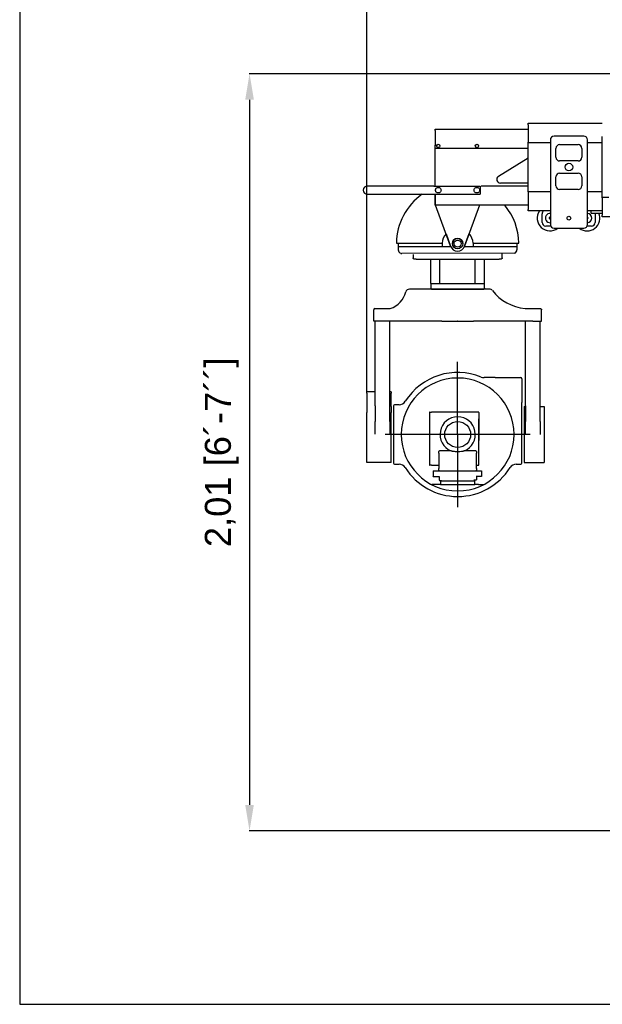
# Model space of a CAD drawing. Header units: millimetres. Extents: x -57594 to -45714, y -4242 to 13786.
# Tile 8 of 23: x -51654 to -50084, y 491 to 3142. Entities that reach past the tile are written whole.
import ezdxf

# ---------------------------------------------------------------- set-up
doc = ezdxf.new("R2010")
doc.units = ezdxf.units.MM
doc.header["$LTSCALE"] = 50
doc.layers.add('AM_5', color=3, linetype='Continuous', lineweight=25)
doc.styles.add('Aktuální-ISO', font='arial.ttf')
doc.styles.get("Standard").update_dxf_attribs({"font": 'txt.shx'})
doc.dimstyles.new('AM_ISO$0', dxfattribs={"dimtxt": 3.5, "dimasz": 3.5, "dimexe": 1, "dimexo": 1, "dimgap": 1.5, "dimtad": 1, "dimdsep": 46, "dimtxsty": 'Standard', "dimcen": 0, "dimclrd": 256, "dimclre": 256, "dimclrt": 2, "dimadec": 0, "dimazin": 2, "dimtp": 0.1, "dimtm": 0.1, "dimtfac": 0.71, "dimtdec": 3, "dimtmove": 0, "dimatfit": 3, "dimfxl": 1, "dimlwd": -1, "dimlwe": -1, "dimarcsym": 1})

# ---------------------------------------------------------------- blocks, each defined once
blk = doc.blocks.new('kamera')
at = {"color": 253}
for p, q in [((26309.5, 8438.8), (26306.5, 8438.8)), ((26310.3, 8438.8), (26309.5, 8438.8)), ((26309.5, 8438.8), (26309.5, 8438.8)), ((26355.9, 8438.8), (26310.3, 8438.8)), ((26358.6, 8438.8), (26355.9, 8438.8)), ((26380.6, 8438.8), (26358.6, 8438.8)), ((26393.8, 8438.8), (26380.6, 8438.8)), ((26403.3, 8438.8), (26393.8, 8438.8)), ((26436, 8438.8), (26403.3, 8438.8)), ((26436, 8438.8), (26437, 8438.8)), ((26469.6, 8438.8), (26437, 8438.8)), ((26479.2, 8438.8), (26469.6, 8438.8)), ((26492.3, 8438.8), (26479.2, 8438.8)), ((26512.5, 8438.8), (26492.3, 8438.8)), ((26521.3, 8438.8), (26512.5, 8438.8)), ((26522.1, 8438.8), (26521.3, 8438.8)), ((26523, 8438.8), (26522.1, 8438.8)), ((26523, 8438.8), (26523, 8438.8)), ((26213, 8386.8), (26211, 8384.8)), ((26211, 8384.8), (26211, 8382.8)), ((26211, 8352.8), (26211, 8382.8)), ((26213, 8386.8), (26255, 8386.8)), ((26618, 8386.8), (26660, 8386.8)), ((26660, 8386.8), (26662, 8384.8)), ((26662, 8384.8), (26662, 8382.8)), ((26662, 8352.8), (26662, 8382.8)), ((26234, 8352.8), (26211, 8352.8)), ((26214, 8124.5), (26214, 8352.8)), ((26393.8, 8352.8), (26234, 8352.8)), ((26254, 8124.5), (26254, 8352.8)), ((26393.8, 8352.8), (26403.3, 8352.8)), ((26403.3, 8352.8), (26436, 8352.8)), ((26437, 8352.8), (26436, 8352.8)), ((26437, 8352.8), (26469.6, 8352.8)), ((26469.6, 8352.8), (26479.2, 8352.8)), ((26639, 8352.8), (26479.2, 8352.8)), ((26619, 8124.5), (26619, 8352.8)), ((26639, 8352.8), (26662, 8352.8)), ((26659, 8124.5), (26659, 8352.8)), ((26436.8, 7851.8), (26436.2, 8243.2)), ((26537.5, 8200.5), (26507.5, 8200.5)), ((26537.5, 8200.5), (26606.5, 8200.5)), ((26609.5, 8197.5), (26609.5, 8133.5)), ((26192, 8158.5), (26192, 8162.5)), ((26214, 8162.5), (26192, 8162.5)), ((26192, 8158.5), (26192, 8122.7)), ((26257, 8162.5), (26254, 8162.5)), ((26257, 8162.5), (26257, 8158.5)), ((26257, 8122.7), (26257, 8158.5)), ((26192, 8122.7), (26192, 8106.9)), ((26214, 8124.5), (26214, 8082.7)), ((26254, 8082.7), (26254, 8124.5)), ((26257, 8122.7), (26257, 8106.9)), ((26263.5, 8124.5), (26263.5, 7970.5)), ((26278.5, 8127.5), (26266.5, 8127.5)), ((26609.5, 7970.5), (26609.5, 8133.5)), ((26616, 8122.5), (26616, 7972.5)), ((26616, 8122.5), (26619, 8122.5)), ((26619, 8124.5), (26619, 8082.7)), ((26659, 8082.7), (26659, 8124.5)), ((26659, 8122.5), (26670, 8122.5)), ((26670, 8122.5), (26670, 7972.5)), ((26192, 8048.5), (26192, 8106.9)), ((26257, 8046.5), (26257, 8106.9)), ((26360.5, 8106.5), (26360.5, 7965.5)), ((26361.5, 8107.5), (26365.9, 8107.5)), ((26371.8, 8107.5), (26365.9, 8107.5)), ((26376.5, 8107.5), (26371.8, 8107.5)), ((26492.5, 8107.5), (26376.5, 8107.5)), ((26493.5, 8106.5), (26493.5, 8089.5)), ((26493.5, 8106.5), (26493.5, 8031.5)), ((26493.5, 8106.5), (26493.5, 8106.5)), ((26493.5, 8031.5), (26493.5, 8089.5)), ((26192, 8046.5), (26192, 8048.5)), ((26192, 7972.5), (26192, 8046.5)), ((26214, 8048.5), (26214.1, 8048.5)), ((26632.2, 8047.8), (26240.8, 8047.2)), ((26253.9, 8048.5), (26253.9, 8048.5)), ((26257, 7972.5), (26257, 8046.5)), ((26493.5, 7965.5), (26493.5, 8031.5)), ((26385.5, 7997.5), (26385.5, 8001.5)), ((26385.5, 7997.5), (26385.5, 7955.5)), ((26418.6, 8003.5), (26387.5, 8003.5)), ((26485.5, 8003.5), (26454.4, 8003.5)), ((26487.5, 8001.5), (26487.5, 7997.5)), ((26487.5, 7955.5), (26487.5, 7997.5)), ((26257, 7972.5), (26192, 7972.5)), ((26266.5, 7967.5), (26278.5, 7967.5)), ((26365.9, 7964.5), (26361.5, 7964.5)), ((26365.9, 7964.5), (26371.8, 7964.5)), ((26371.8, 7964.5), (26376.5, 7964.5)), ((26376.5, 7964.5), (26384.5, 7964.5)), ((26385.5, 7951.5), (26385.5, 7955.5)), ((26487.5, 7955.5), (26487.5, 7951.5)), ((26488.5, 7964.5), (26492.5, 7964.5)), ((26594.5, 7967.5), (26606.5, 7967.5)), ((26616, 7972.5), (26649.4, 7972.5)), ((26653.5, 7972.5), (26670, 7972.5)), ((26370.3, 7949.5), (26370.3, 7935)), ((26370.3, 7949.5), (26500.3, 7949.5)), ((26370.8, 7934.5), (26370.3, 7935)), ((26370.8, 7934.5), (26386.5, 7934.5)), ((26385.5, 7951.5), (26385.5, 7950.5)), ((26386.5, 7949.5), (26387.5, 7949.5)), ((26386.5, 7934.5), (26386.5, 7925)), ((26485.5, 7949.5), (26486.5, 7949.5)), ((26500.3, 7934.5), (26486.5, 7934.5)), ((26486.9, 7934.6), (26486.9, 7925.1)), ((26487.5, 7950.5), (26487.5, 7951.5)), ((26500.3, 7949.5), (26500.3, 7934.5)), ((26380.3, 7912.5), (26366.7, 7912.5)), ((26390, 7912.5), (26380.3, 7912.5)), ((26386.5, 7925), (26387.5, 7924)), ((26387.5, 7924), (26392.9, 7924)), ((26391, 7922.5), (26390, 7922.5)), ((26390, 7922.5), (26390, 7912.5)), ((26390, 7912.5), (26391, 7912.5)), ((26391, 7922.5), (26482, 7922.5)), ((26391, 7912.5), (26482, 7912.5)), ((26485.9, 7924.1), (26480.5, 7924.1)), ((26482, 7912.5), (26483, 7912.5)), ((26482.4, 7922.6), (26483.4, 7922.6)), ((26483, 7912.5), (26483, 7922.5)), ((26492.7, 7912.5), (26483, 7912.5)), ((26486.9, 7925.1), (26485.9, 7924.1)), ((26492.7, 7912.5), (26506.4, 7912.5))]:
    blk.add_line(p, q, dxfattribs=at)
blk.add_circle((26436.5, 8047.5), 35, dxfattribs=at)
for centre, radius, start, end in [((26235.6, 8447), 63.2, 287.8737, 345.726), ((26306.5, 8428.8), 10, 90.3061, 165.3252), ((26522.1, 8428.8), 10, 38.8046, 90), ((26628.9, 8511.2), 124.8, 217.5214, 264.9816), ((26436.5, 8047.5), 152, 270.1885, 269.8115), ((26436.5, 8047.5), 167, 67.6885, 147.6724), ((26507.5, 8220.5), 20, 247.6885, 270), ((26606.5, 8197.5), 3, 0, 90), ((26266.5, 8124.5), 3, 90, 180), ((26278.5, 8147.5), 20, 270, 327.6724), ((26361.5, 8106.5), 1, 90, 180), ((26436.5, 8047.5), 47.5, 292.1324, 247.8676), ((26492.5, 8106.5), 1, 0, 90), ((26387.5, 8001.5), 2, 90, 180), ((26485.5, 8001.5), 2, 0, 90), ((26266.5, 7970.5), 3, 180, 270), ((26278.5, 7947.5), 20, 32.3276, 90), ((26436.5, 8047.5), 167, 212.3276, 269.8285), ((26361.5, 7965.5), 1, 180, 270), ((26384.5, 7963.5), 1, 0, 90), ((26436.5, 8047.5), 167, 270.1715, 327.6724), ((26488.5, 7963.5), 1, 90, 180), ((26492.5, 7965.5), 1, 270, 0), ((26594.5, 7947.5), 20, 90, 147.6724), ((26606.5, 7970.5), 3, 270, 0), ((26386.5, 7950.5), 1, 180, 270), ((26486.5, 7950.5), 1, 270, 0), ((26436.5, 8047.5), 152, 269.8115, 270.1885), ((26436.5, 8047.5), 167, 269.8285, 270.1715)]:
    blk.add_arc(centre, radius, start, end, dxfattribs=at)
blk.add_open_spline([(26306.5, 8438.8), (26306.5, 8438.8), (26306.5, 8438.8), (26306.5, 8438.8)], degree=3, dxfattribs=at)
for points, knots in [([(26214, 8048.5), (26214, 8049.4), (26214, 8050.4), (26214, 8052.8), (26214, 8054.2), (26214, 8058.2), (26214, 8060.6), (26214.1, 8069.9), (26214, 8076.5), (26214, 8082.7)], [0.097215, 0.097215, 0.097215, 0.097215, 0.371077, 0.371077, 0.786822, 0.786822, 1.499937, 1.499937, 3.500868, 3.500868, 3.500868, 3.500868]), ([(26254, 8082.7), (26254, 8076.5), (26253.9, 8069.9), (26253.9, 8060.6), (26253.9, 8058.1), (26253.9, 8054.7), (26253.9, 8053.7), (26253.9, 8052), (26253.9, 8051.3), (26253.9, 8049.9), (26253.9, 8049.2), (26253.9, 8048.5)], [0, 0, 0, 0, 2.09324, 2.09324, 2.836735, 2.836735, 3.13237, 3.13237, 3.33448, 3.33448, 3.551551, 3.551551, 3.551551, 3.551551]), ([(26619.1, 8047.5), (26619.1, 8047.5), (26619.1, 8047.5), (26619, 8048.7), (26619, 8049.9), (26619, 8052.2), (26619, 8053.3), (26619, 8061.8), (26619, 8069), (26619, 8078.1), (26619, 8080.5), (26619, 8082.7)], [-0.001801, -0.001801, -0.001801, -0.001801, 0, 0, 0.346593, 0.346593, 0.67107, 0.67107, 2.775904, 2.775904, 3.505598, 3.505598, 3.505598, 3.505598]), ([(26659, 8082.7), (26659, 8080.5), (26659, 8078.1), (26658.9, 8068.9), (26658.9, 8061.7), (26658.9, 8053.2), (26658.9, 8052.1), (26658.9, 8049.8), (26658.9, 8048.6), (26658.9, 8047.5), (26658.9, 8047.5), (26658.9, 8047.5)], [0, 0, 0, 0, 0.765388, 0.765388, 2.984152, 2.984152, 3.323036, 3.323036, 3.676875, 3.676875, 3.678759, 3.678759, 3.678759, 3.678759]), ([(26418.6, 8003.5), (26418.6, 8003.5), (26418.6, 8003.5), (26418.7, 8003.5), (26418.7, 8003.5), (26418.9, 8003.4), (26419.1, 8003.4), (26420, 8003.2), (26421, 8003), (26423.2, 8002.7), (26425.1, 8002.4), (26430.2, 8001.9), (26433.5, 8001.7), (26440.5, 8001.8), (26443.7, 8002), (26448.6, 8002.5), (26450.4, 8002.8), (26452.3, 8003.1), (26453, 8003.2), (26453.7, 8003.3), (26453.9, 8003.4), (26454.2, 8003.4), (26454.3, 8003.5), (26454.4, 8003.5), (26454.4, 8003.5), (26454.4, 8003.5)], [-7.415109, -7.415109, -7.415109, -7.415109, -7.384028, -7.384028, -7.351449, -7.351449, -7.271837, -7.271837, -6.996388, -6.996388, -6.391073, -6.391073, -5.657282, -5.657282, -4.933058, -4.933058, -4.346833, -4.346833, -4.091013, -4.091013, -3.97253, -3.97253, -3.899901, -3.899901, -3.850288, -3.850288, -3.850288, -3.850288]), ([(26649.4, 7972.5), (26649.4, 7972.5), (26649.5, 7972.5), (26649.7, 7972.5), (26649.8, 7972.5), (26650.2, 7972.5), (26650.4, 7972.5), (26650.9, 7972.5), (26651.2, 7972.5), (26651.7, 7972.5), (26652, 7972.5), (26652.5, 7972.5), (26652.7, 7972.5), (26653.1, 7972.5), (26653.3, 7972.5), (26653.5, 7972.5), (26653.5, 7972.5), (26653.5, 7972.5)], [0.3114615, 0.3114615, 0.3114615, 0.3114615, 0.3893268, 0.3893268, 0.4671922, 0.4671922, 0.5450576, 0.5450576, 0.6229229, 0.6229229, 0.7007883, 0.7007883, 0.7786537, 0.7786537, 0.856519, 0.856519, 0.9343844, 0.9343844, 0.9343844, 0.9343844])]:
    blk.add_open_spline(points, degree=3, knots=knots, dxfattribs=at)
blk = doc.blocks.new('*D235')
at = {"layer": 'AM_5', "linetype": 'ByBlock', "transparency": 16777216}
for p, q in [((-50718.3, 2137.3), (-50718.3, 3251.3)), ((-48604, 3250.3), (-50648.3, 3250.3)), ((-48534, 2827.7), (-48534, 3251.3))]:
    blk.add_line(p, q, dxfattribs=at)
at = {"layer": 'AM_5', "transparency": 16777216}
for points in [[(-50648.3, 3261.9), (-50648.3, 3238.6), (-50718.3, 3250.3)], [(-48604, 3261.9), (-48604, 3238.6), (-48534, 3250.3)]]:
    blk.add_solid(points, dxfattribs=at)
at = {"layer": 'Defpoints', "color": 0, "transparency": 16777216}
for p in [(-50718.3, 3250.3), (-48534, 2826.7), (-50718.3, 2136.3)]:
    blk.add_point(p, dxfattribs=at)
at = {"layer": 'AM_5', "color": 2, "transparency": 16777216, "insert": (-49626.2, 3325.1), "char_height": 70, "attachment_point": 5, "style": 'Aktuální-ISO'}
blk.add_mtext('2.18 [7´-2´´]', dxfattribs=at)
blk = doc.blocks.new('*D237')
at = {"layer": 'AM_5', "linetype": 'ByBlock', "transparency": 16777216}
for p, q in [((-50718.3, 2141.3), (-50718.3, 3436.2)), ((-50648.3, 3435.2), (-46354, 3435.2)), ((-46284, 2891.3), (-46284, 3436.2))]:
    blk.add_line(p, q, dxfattribs=at)
at = {"layer": 'AM_5', "transparency": 16777216}
for points in [[(-50648.3, 3446.9), (-50648.3, 3423.5), (-50718.3, 3435.2)], [(-46354, 3446.9), (-46354, 3423.5), (-46284, 3435.2)]]:
    blk.add_solid(points, dxfattribs=at)
at = {"layer": 'Defpoints', "color": 0, "transparency": 16777216}
for p in [(-46284, 3435.2), (-46284, 2890.3), (-50718.3, 2140.3)]:
    blk.add_point(p, dxfattribs=at)
at = {"layer": 'AM_5', "color": 2, "transparency": 16777216, "insert": (-48501.2, 3510.1), "char_height": 70, "attachment_point": 5, "style": 'Aktuální-ISO'}
blk.add_mtext('4.43 [14´-7´´]', dxfattribs=at)
blk = doc.blocks.new('*D238')
at = {"layer": 'AM_5', "linetype": 'ByBlock', "transparency": 16777216}
for p, q in [((-48535, 2996.7), (-51035.5, 2996.7)), ((-51034.5, 2926.7), (-51034.5, 1028.2)), ((-49185, 958.2), (-51035.5, 958.2))]:
    blk.add_line(p, q, dxfattribs=at)
at = {"layer": 'AM_5', "transparency": 16777216}
for points in [[(-51046.2, 2926.7), (-51022.8, 2926.7), (-51034.5, 2996.7)], [(-51046.2, 1028.2), (-51022.8, 1028.2), (-51034.5, 958.2)]]:
    blk.add_solid(points, dxfattribs=at)
at = {"layer": 'Defpoints', "color": 0, "transparency": 16777216}
for p in [(-48534, 2996.7), (-51034.5, 958.2), (-49184, 958.2)]:
    blk.add_point(p, dxfattribs=at)
at = {"layer": 'AM_5', "color": 2, "transparency": 16777216, "insert": (-51109.3, 1977.4), "char_height": 70, "attachment_point": 5, "rotation": 90, "style": 'Aktuální-ISO'}
blk.add_mtext('2,01 [6´-7´´]', dxfattribs=at)

msp = doc.modelspace()

# ---------------------------------------------------------------- linework, layer by layer
at = {"color": 253}
for p, q in [((-50284.034, 2863.266), (-50084.034, 2863.266)), ((-50284.034, 2859.266), (-50284.034, 2863.266)), ((-50534.034, 2847.766), (-50284.034, 2847.766)), ((-50534.034, 2843.766), (-50534.034, 2847.766)), ((-50534.034, 2843.766), (-50534.034, 2823.132)), ((-50284.034, 2859.266), (-50284.034, 2838.632)), ((-50284.034, 2838.632), (-50284.034, 2838.115)), ((-50284.034, 2838.115), (-50284.034, 2828.92)), ((-50534.034, 2822.615), (-50534.134, 2804.166)), ((-50534.034, 2823.132), (-50534.034, 2822.615)), ((-50284.034, 2828.403), (-50284.034, 2828.92)), ((-50284.034, 2828.403), (-50284.034, 2812.166)), ((-50284.034, 2811.666), (-50284.034, 2812.166)), ((-50284.034, 2678.666), (-50284.034, 2811.666)), ((-50284.034, 2811.666), (-50224.034, 2811.666)), ((-50224.034, 2818.666), (-50224.034, 2590.666)), ((-50134.034, 2828.666), (-50214.034, 2828.666)), ((-50124.034, 2590.666), (-50124.034, 2818.666)), ((-50124.034, 2811.666), (-50084.034, 2811.666)), ((-50084.034, 2663.166), (-50084.034, 2827.166)), ((-50534.134, 2694.166), (-50534.134, 2804.166)), ((-50534.034, 2694.166), (-50534.034, 2796.166)), ((-50534.034, 2796.166), (-50284.034, 2796.166)), ((-50209.034, 2771.666), (-50209.034, 2795.666)), ((-50199.034, 2805.666), (-50149.034, 2805.666)), ((-50139.034, 2795.666), (-50139.034, 2771.666)), ((-50363.884, 2720.687), (-50284.034, 2769.737)), ((-50149.034, 2761.666), (-50199.034, 2761.666)), ((-50209.034, 2694.666), (-50209.034, 2718.666)), ((-50199.034, 2728.666), (-50149.034, 2728.666)), ((-50139.034, 2718.666), (-50139.034, 2694.666)), ((-50538.061, 2694.166), (-50717.034, 2694.166)), ((-50538.061, 2694.166), (-50413.034, 2694.166)), ((-50413.034, 2694.166), (-50413.034, 2672.166)), ((-50284.034, 2694.166), (-50410.034, 2694.166)), ((-50284.034, 2702.166), (-50358.65, 2702.166)), ((-50224.034, 2678.666), (-50284.034, 2678.666)), ((-50284.034, 2678.166), (-50284.034, 2678.666)), ((-50284.034, 2678.166), (-50284.034, 2661.929)), ((-50149.034, 2684.666), (-50199.034, 2684.666)), ((-50084.034, 2678.666), (-50124.034, 2678.666)), ((-50717.034, 2672.166), (-50560.625, 2672.166)), ((-50560.625, 2672.166), (-50538.061, 2672.166)), ((-50538.061, 2672.166), (-50413.034, 2672.166)), ((-50534.159, 2672.162), (-50534.034, 2642.566)), ((-50534.134, 2645.166), (-50534.134, 2672.166)), ((-50534.134, 2645.166), (-50534.134, 2672.166)), ((-50534.034, 2672.166), (-50534.034, 2667.717)), ((-50534.034, 2667.717), (-50534.034, 2667.199)), ((-50534.034, 2667.199), (-50534.034, 2646.566)), ((-50534.034, 2667.199), (-50534.034, 2646.566)), ((-50284.034, 2661.412), (-50284.034, 2661.929)), ((-50284.034, 2661.412), (-50284.034, 2652.217)), ((-50284.034, 2652.217), (-50284.034, 2651.699)), ((-50284.034, 2651.699), (-50284.034, 2631.066)), ((-50066.158, 2663.166), (-50084.034, 2663.166)), ((-50084.034, 2662.666), (-50084.034, 2663.166)), ((-50084.034, 2662.666), (-50084.034, 2646.429)), ((-50534.034, 2645.166), (-50534.134, 2645.166)), ((-50534.034, 2642.566), (-50534.034, 2646.566)), ((-50284.034, 2642.566), (-50534.034, 2642.566)), ((-50492.82, 2532.304), (-50533.085, 2642.566)), ((-50492.82, 2532.306), (-50533.084, 2642.566)), ((-50414.983, 2642.566), (-50455.247, 2532.306)), ((-50284.034, 2627.066), (-50284.034, 2631.066)), ((-50224.034, 2627.066), (-50284.034, 2627.066)), ((-50084.034, 2627.066), (-50124.034, 2627.066)), ((-50114.034, 2621.474), (-50114.034, 2627.066)), ((-50084.034, 2645.912), (-50084.034, 2646.429)), ((-50084.034, 2645.912), (-50084.034, 2636.717)), ((-50084.034, 2636.717), (-50084.034, 2636.199)), ((-50084.034, 2636.199), (-50084.034, 2615.566)), ((-50246.428, 2596.452), (-50246.428, 2619.452)), ((-50114.034, 2621.474), (-50084.034, 2621.474)), ((-50103.428, 2619.452), (-50103.428, 2596.452)), ((-50084.034, 2611.566), (-50084.034, 2615.566)), ((-50024.034, 2611.566), (-50084.034, 2611.566)), ((-50223.103, 2586.452), (-50236.428, 2586.452)), ((-50214.034, 2580.666), (-50134.034, 2580.666)), ((-50154.671, 2580.666), (-50145.88, 2580.543)), ((-50113.428, 2586.452), (-50124.965, 2586.452)), ((-50505.078, 2565.864), (-50492.82, 2532.298)), ((-50505.078, 2565.863), (-50492.82, 2532.297)), ((-50455.247, 2532.298), (-50442.944, 2565.991)), ((-50455.247, 2532.297), (-50442.944, 2565.99)), ((-50638.926, 2540.665), (-50515.846, 2540.665)), ((-50633.953, 2540.665), (-50633.953, 2522.665)), ((-50492.153, 2530.667), (-50633.953, 2530.667)), ((-50633.953, 2522.665), (-50633.953, 2522.663)), ((-50515.953, 2540.665), (-50515.953, 2530.667)), ((-50515.953, 2540.663), (-50515.846, 2540.663)), ((-50515.846, 2540.663), (-50515.846, 2540.665)), ((-50495.876, 2540.665), (-50495.873, 2540.665)), ((-50492.153, 2530.667), (-50492.139, 2530.667)), ((-50455.929, 2530.667), (-50455.753, 2530.667)), ((-50393.403, 2530.667), (-50455.753, 2530.667)), ((-50452.195, 2540.665), (-50452.192, 2540.665)), ((-50432.06, 2540.665), (-50432.06, 2540.663)), ((-50432.06, 2540.665), (-50308.98, 2540.665)), ((-50432.06, 2540.663), (-50431.953, 2540.663)), ((-50431.953, 2540.665), (-50431.953, 2530.667)), ((-50313.953, 2530.665), (-50393.403, 2530.667)), ((-50338.953, 2530.666), (-50343.953, 2530.666)), ((-50313.953, 2540.665), (-50313.953, 2522.665)), ((-50313.953, 2522.663), (-50313.953, 2522.665)), ((-50626.953, 2513.126), (-50626.953, 2513.126)), ((-50626.953, 2513.123), (-50626.953, 2513.123)), ((-50320.953, 2513.123), (-50623.953, 2512.662)), ((-50593.953, 2510.165), (-50593.953, 2500.665)), ((-50593.953, 2500.665), (-50593.953, 2500.662)), ((-50585.765, 2497.662), (-50362.141, 2497.662)), ((-50546.453, 2431.669), (-50546.453, 2497.669)), ((-50521.453, 2431.669), (-50521.453, 2497.669)), ((-50426.453, 2431.67), (-50426.453, 2497.669)), ((-50401.453, 2431.669), (-50401.453, 2497.669)), ((-50353.953, 2500.665), (-50353.952, 2513.073)), ((-50353.953, 2500.662), (-50353.953, 2500.665)), ((-50546.453, 2431.669), (-50546.453, 2419.169)), ((-50546.453, 2431.669), (-50401.453, 2431.669)), ((-50546.453, 2419.169), (-50546.453, 2419.161)), ((-50543.953, 2416.661), (-50403.297, 2416.664)), ((-50401.453, 2419.169), (-50401.453, 2431.669)), ((-50401.453, 2419.159), (-50401.453, 2419.169))]:
    msp.add_line(p, q, dxfattribs=at)
msp.add_lwpolyline([(-45713.773, 491.181), (-45713.773, 4691.181), (-51653.773, 4691.181), (-51653.773, 491.181)], close=True)
for centre, radius in [((-50526.034, 2802.166), 4.5), ((-50422.034, 2802.166), 4.5), ((-50174.034, 2745.166), 10.25), ((-50174.034, 2607.666), 5), ((-50474.034, 2539.166), 14), ((-50474.034, 2539.166), 9.458)]:
    msp.add_circle(centre, radius, dxfattribs=at)
for centre, radius, start, end in [((-50214.034, 2818.666), 10, 90, 180), ((-50134.034, 2818.666), 10, 0, 90), ((-50199.034, 2795.666), 10, 90, 180), ((-50149.034, 2795.666), 10, 0, 90), ((-50199.034, 2771.666), 10, 180, 270), ((-50149.034, 2771.666), 10, 270, 0), ((-50358.65, 2712.166), 10, 121.561812, 270), ((-50199.034, 2718.666), 10, 90, 180), ((-50149.034, 2718.666), 10, 0, 90), ((-50717.034, 2683.166), 11, 90, 270), ((-50199.034, 2694.666), 10, 180, 270), ((-50149.034, 2694.666), 10, 270, 0), ((-50473.953, 2537.665), 165, 125.504982, 178.958201), ((-50473.953, 2537.665), 165, 1.041799, 39.475753), ((-50224.928, 2607.952), 34.5, 146.357074, 307.729168), ((-50236.428, 2619.452), 10, 130.416362, 180), ((-50224.928, 2607.952), 12.5, 85.895778, 274.104222), ((-50224.928, 2607.952), 12.5, 85.895778, 274.104222), ((-50224.928, 2607.952), 2.458, 68.660381, 291.339619), ((-50224.928, 2607.952), 2.387, 67.983959, 292.016041), ((-50124.928, 2607.952), 34.5, 232.270832, 23.074302), ((-50124.928, 2607.952), 12.5, 274.104222, 85.895778), ((-50124.928, 2607.952), 12.5, 274.104222, 85.895778), ((-50124.928, 2607.952), 2.458, 291.339619, 68.660381), ((-50124.928, 2607.952), 2.387, 292.016041, 67.983959), ((-50113.428, 2619.452), 10, 0, 11.662107), ((-50236.428, 2596.452), 10, 180, 270), ((-50214.034, 2590.666), 10, 180, 270), ((-50134.034, 2590.666), 10, 270, 0), ((-50113.428, 2596.452), 10, 270, 0), ((-50473.953, 2537.663), 42, 137.818655, 175.903956), ((-50473.953, 2537.665), 42, 137.819239, 175.903956), ((-50474.034, 2539.166), 14, 0.000226, 179.999774), ((-50473.953, 2537.665), 42, 4.096044, 42.414574), ((-50473.953, 2537.663), 42, 4.096044, 42.415157), ((-50623.953, 2522.665), 10, 180, 252.542397), ((-50623.953, 2522.663), 10, 180, 252.542397), ((-50474.034, 2539.166), 20, 200.060769, 339.939231), ((-50474.034, 2539.165), 20, 200.060769, 339.939231), ((-50474.034, 2539.159), 20, 200.060769, 205.125813), ((-50474.034, 2539.158), 20, 200.060769, 205.122315), ((-50474.034, 2539.159), 20, 334.874187, 339.939231), ((-50474.034, 2539.158), 20, 334.877685, 339.939231), ((-50323.953, 2522.665), 10, 287.457603, 0), ((-50323.953, 2522.663), 10, 287.457603, 0), ((-50543.953, 2419.161), 2.5, 180, 270)]:
    msp.add_arc(centre, radius, start, end, dxfattribs=at)
for points, knots in [([(-50533.534, 2683.166), (-50533.534, 2684.143), (-50533.332, 2685.164), (-50532.554, 2687.004), (-50531.981, 2687.825), (-50530.685, 2689.121), (-50529.865, 2689.689), (-50528.037, 2690.461), (-50527.023, 2690.666), (-50525.044, 2690.666), (-50524.031, 2690.461), (-50522.202, 2689.689), (-50521.383, 2689.121), (-50520.087, 2687.825), (-50519.513, 2687.004), (-50518.736, 2685.164), (-50518.534, 2684.143), (-50518.534, 2683.166)], [1.18004296, 1.18004296, 1.18004296, 1.18004296, 1.47321507, 1.47321507, 1.76638718, 1.76638718, 2.06323655, 2.06323655, 2.36008591, 2.36008591, 2.65693528, 2.65693528, 2.95378464, 2.95378464, 3.24695676, 3.24695676, 3.54012887, 3.54012887, 3.54012887, 3.54012887]), ([(-50518.534, 2683.166), (-50518.534, 2682.189), (-50518.736, 2681.168), (-50519.513, 2679.328), (-50520.087, 2678.507), (-50521.383, 2677.211), (-50522.202, 2676.642), (-50524.031, 2675.87), (-50525.044, 2675.666), (-50526.034, 2675.666), (-50527.023, 2675.666), (-50528.037, 2675.87), (-50529.865, 2676.642), (-50530.685, 2677.211), (-50531.981, 2678.507), (-50532.554, 2679.328), (-50533.332, 2681.168), (-50533.534, 2682.189), (-50533.534, 2683.166)], [3.54012887, 3.54012887, 3.54012887, 3.54012887, 3.83330098, 3.83330098, 4.1264731, 4.1264731, 4.42332246, 4.42332246, 4.72017183, 4.72017183, 4.72017183, 5.01702119, 5.01702119, 5.31387055, 5.31387055, 5.60704267, 5.60704267, 5.90021478, 5.90021478, 5.90021478, 5.90021478]), ([(-50429.534, 2683.166), (-50429.534, 2684.143), (-50429.332, 2685.164), (-50428.554, 2687.004), (-50427.981, 2687.825), (-50426.685, 2689.121), (-50425.865, 2689.689), (-50424.037, 2690.461), (-50423.023, 2690.666), (-50421.044, 2690.666), (-50420.031, 2690.461), (-50418.202, 2689.689), (-50417.383, 2689.121), (-50416.087, 2687.825), (-50415.513, 2687.004), (-50414.736, 2685.164), (-50414.534, 2684.143), (-50414.534, 2683.166)], [1.18004296, 1.18004296, 1.18004296, 1.18004296, 1.47321507, 1.47321507, 1.76638718, 1.76638718, 2.06323655, 2.06323655, 2.36008591, 2.36008591, 2.65693528, 2.65693528, 2.95378464, 2.95378464, 3.24695676, 3.24695676, 3.54012887, 3.54012887, 3.54012887, 3.54012887]), ([(-50414.534, 2683.166), (-50414.534, 2682.189), (-50414.736, 2681.168), (-50415.513, 2679.328), (-50416.087, 2678.507), (-50417.383, 2677.211), (-50418.202, 2676.642), (-50420.031, 2675.87), (-50421.044, 2675.666), (-50422.034, 2675.666), (-50423.023, 2675.666), (-50424.037, 2675.87), (-50425.865, 2676.642), (-50426.685, 2677.211), (-50427.981, 2678.507), (-50428.554, 2679.328), (-50429.332, 2681.168), (-50429.534, 2682.189), (-50429.534, 2683.166)], [3.54012887, 3.54012887, 3.54012887, 3.54012887, 3.83330098, 3.83330098, 4.1264731, 4.1264731, 4.42332246, 4.42332246, 4.72017183, 4.72017183, 4.72017183, 5.01702119, 5.01702119, 5.31387055, 5.31387055, 5.60704267, 5.60704267, 5.90021478, 5.90021478, 5.90021478, 5.90021478]), ([(-50626.953, 2513.123), (-50626.759, 2513.062), (-50626.564, 2513.007), (-50626.169, 2512.909), (-50625.971, 2512.866), (-50625.571, 2512.792), (-50625.37, 2512.761), (-50624.967, 2512.712), (-50624.765, 2512.693), (-50624.359, 2512.669), (-50624.156, 2512.662), (-50623.953, 2512.662)], [1.266103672, 1.266103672, 1.266103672, 1.266103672, 1.327042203, 1.327042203, 1.387980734, 1.387980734, 1.448919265, 1.448919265, 1.509857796, 1.509857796, 1.570796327, 1.570796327, 1.570796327, 1.570796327]), ([(-50585.765, 2497.662), (-50586.496, 2497.662), (-50587.203, 2497.662), (-50588.452, 2497.662), (-50589.011, 2497.662), (-50589.926, 2497.662), (-50590.294, 2497.662), (-50590.795, 2497.662), (-50590.901, 2497.662), (-50590.963, 2497.662), (-50590.965, 2497.662), (-50590.973, 2497.663), (-50590.975, 2497.663), (-50590.979, 2497.663), (-50590.981, 2497.663), (-50590.986, 2497.663), (-50590.989, 2497.663), (-50590.996, 2497.663), (-50591, 2497.663), (-50591.012, 2497.663), (-50591.021, 2497.663), (-50591.067, 2497.664), (-50591.105, 2497.666), (-50591.188, 2497.671), (-50591.233, 2497.675), (-50591.414, 2497.695), (-50591.549, 2497.719), (-50591.992, 2497.83), (-50592.294, 2497.96), (-50592.833, 2498.303), (-50593.077, 2498.52), (-50593.48, 2499.014), (-50593.643, 2499.297), (-50593.87, 2499.892), (-50593.936, 2500.213), (-50593.952, 2500.575), (-50593.953, 2500.619), (-50593.953, 2500.662)], [0, 0, 0, 0, 0.22701992, 0.22701992, 0.44994206, 0.44994206, 0.67302912, 0.67302912, 0.89609811, 0.89609811, 0.9044694, 0.9044694, 0.90653337, 0.90653337, 0.90793814, 0.90793814, 0.9093476, 0.9093476, 0.9107581, 0.9107581, 0.91359606, 0.91359606, 0.92492365, 0.92492365, 0.93853687, 0.93853687, 0.97945611, 0.97945611, 1.07559332, 1.07559332, 1.17115868, 1.17115868, 1.26675046, 1.26675046, 1.36234136, 1.36234136, 1.37550695, 1.37550695, 1.37550695, 1.37550695]), ([(-50353.953, 2500.662), (-50353.953, 2500.338), (-50354.007, 2500.01), (-50354.213, 2499.401), (-50354.365, 2499.112), (-50354.748, 2498.603), (-50354.984, 2498.377), (-50355.508, 2498.014), (-50355.803, 2497.873), (-50356.26, 2497.739), (-50356.416, 2497.707), (-50356.651, 2497.677), (-50356.73, 2497.67), (-50356.834, 2497.665), (-50356.86, 2497.664), (-50356.892, 2497.663), (-50356.899, 2497.663), (-50356.909, 2497.663), (-50356.912, 2497.663), (-50356.921, 2497.663), (-50356.925, 2497.663), (-50356.934, 2497.663), (-50356.937, 2497.662), (-50356.943, 2497.662), (-50356.944, 2497.662), (-50356.951, 2497.662), (-50356.954, 2497.662), (-50356.969, 2497.662), (-50356.986, 2497.662), (-50357.082, 2497.662), (-50357.22, 2497.662), (-50357.69, 2497.662), (-50358.082, 2497.662), (-50359.038, 2497.662), (-50359.612, 2497.662), (-50360.828, 2497.662), (-50361.475, 2497.662), (-50362.141, 2497.662)], [0, 0, 0, 0, 0.09728761, 0.09728761, 0.19281761, 0.19281761, 0.2884107, 0.2884107, 0.38400153, 0.38400153, 0.43133289, 0.43133289, 0.45517681, 0.45517681, 0.46271126, 0.46271126, 0.46515422, 0.46515422, 0.46636063, 0.46636063, 0.46880702, 0.46880702, 0.47366708, 0.47366708, 0.47978854, 0.47978854, 0.49813866, 0.49813866, 0.55321076, 0.55321076, 0.71949627, 0.71949627, 0.94599513, 0.94599513, 1.16905531, 1.16905531, 1.37611683, 1.37611683, 1.37611683, 1.37611683]), ([(-50401.453, 2419.159), (-50401.453, 2418.889), (-50401.498, 2418.615), (-50401.669, 2418.107), (-50401.796, 2417.867), (-50402.116, 2417.443), (-50402.312, 2417.254), (-50402.749, 2416.952), (-50402.995, 2416.835), (-50403.376, 2416.723), (-50403.505, 2416.696), (-50403.701, 2416.671), (-50403.767, 2416.665), (-50403.851, 2416.661), (-50403.869, 2416.66), (-50403.893, 2416.66), (-50403.9, 2416.659), (-50403.911, 2416.659), (-50403.917, 2416.659), (-50403.925, 2416.659), (-50403.928, 2416.659), (-50403.935, 2416.659), (-50403.938, 2416.659), (-50403.943, 2416.659), (-50403.944, 2416.659), (-50403.95, 2416.659), (-50403.953, 2416.659), (-50403.966, 2416.659), (-50403.981, 2416.659), (-50404.063, 2416.659), (-50404.182, 2416.659), (-50404.616, 2416.659), (-50405.009, 2416.659), (-50405.987, 2416.658), (-50406.581, 2416.658), (-50407.9, 2416.658), (-50408.64, 2416.658), (-50410.069, 2416.658), (-50410.764, 2416.658), (-50411.453, 2416.658)], [0, 0, 0, 0, 0.08107308, 0.08107308, 0.16068141, 0.16068141, 0.24034232, 0.24034232, 0.32000133, 0.32000133, 0.35944351, 0.35944351, 0.37927278, 0.37927278, 0.38471348, 0.38471348, 0.38679444, 0.38679444, 0.38882764, 0.38882764, 0.3908522, 0.3908522, 0.39488792, 0.39488792, 0.40077887, 0.40077887, 0.41843499, 0.41843499, 0.4714159, 0.4714159, 0.63118567, 0.63118567, 0.87447422, 0.87447422, 1.11344353, 1.11344353, 1.35245521, 1.35245521, 1.5590499, 1.5590499, 1.5590499, 1.5590499])]:
    msp.add_open_spline(points, degree=3, knots=knots, dxfattribs=at)

# ---------------------------------------------------------------- block references
msp.add_blockref('kamera', (-76910.276, -6022.184))

# ---------------------------------------------------------------- dimensions: what is measured, and where the dimension line sits
at = {"layer": 'AM_5'}
for base, p1, p2, text, picture, middle in [((-46284.034, 3435.203), (-50718.309, 2140.298), (-46284.034, 2890.266), '4.43 [14´-7´´]', '*D237', (-48501.171, 3510.063)), ((-50718.309, 3250.283), (-48534.034, 2826.666), (-50718.309, 2136.298), '2.18 [7´-2´´]', '*D235', (-49626.171, 3325.143))]:
    dim = msp.add_linear_dim(base=base, p1=p1, p2=p2, text=text, dimstyle='AM_ISO$0', override={"dimtxt": 70, "dimasz": 70, "dimgap": 30, "dimtxsty": 'Aktuální-ISO'}, dxfattribs=at)
    dim.commit()
    dim.dimension.update_dxf_attribs({"geometry": picture, "text_midpoint": middle})
dim = msp.add_linear_dim(base=(-51034.488, 958.161), p1=(-48534.034, 2996.666), p2=(-49184.034, 958.161), angle=90, text='2,01 [6´-7´´]', dimstyle='AM_ISO$0', override={"dimtxt": 70, "dimasz": 70, "dimgap": 30, "dimtxsty": 'Aktuální-ISO'}, dxfattribs=at)
dim.commit()
dim.dimension.update_dxf_attribs({"geometry": '*D238', "text_midpoint": (-51109.348, 1977.413)})

doc.saveas('drawing.dxf')
